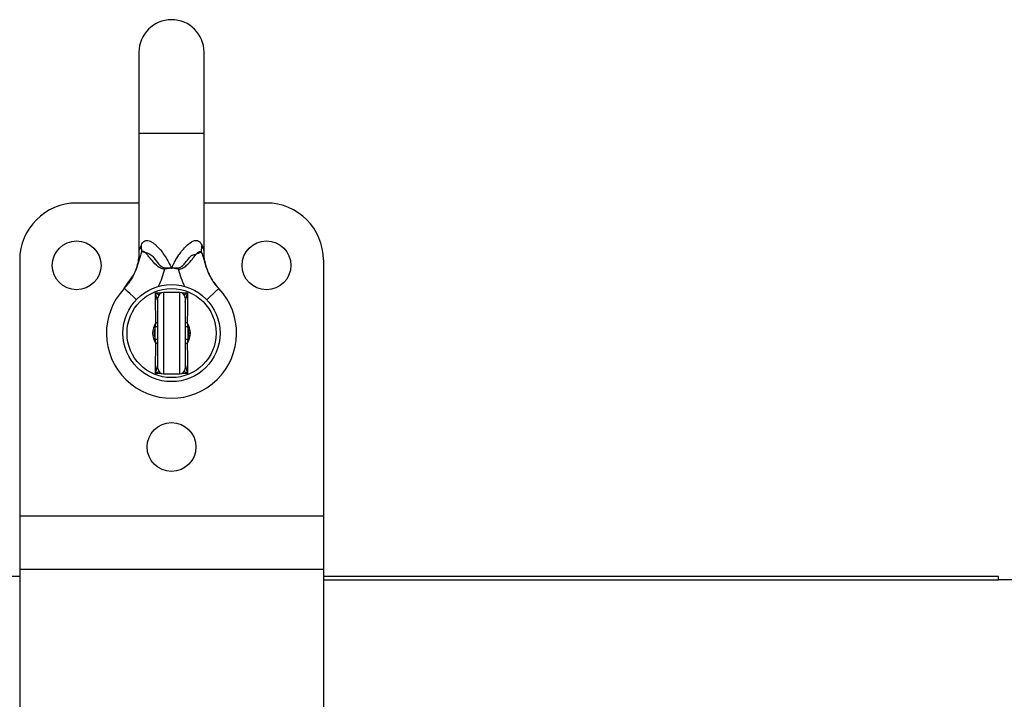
# Model space of a CAD drawing. Extents: x 245 to 831, y 2941 to 3404.
# Tile 3 of 9: x 465 to 646, y 3182 to 3307. Entities that reach past the tile are written whole.
import ezdxf

# ---------------------------------------------------------------- set-up
doc = ezdxf.new("R2010")
doc.units = 0
doc.header["$LTSCALE"] = 5
doc.layers.get('0').update_dxf_attribs({"linetype": 'CONTINUOUS'})

msp = doc.modelspace()

# ---------------------------------------------------------------- linework, layer by layer
at = {"color": 7, "linetype": 'CONTINUOUS'}
for p, q in [((486.7, 3286.1), (486.7, 3264.4)), ((498.7, 3264.4), (498.7, 3286.1)), ((486.7, 3273.28), (475.2, 3273.28)), ((510.2, 3273.28), (498.7, 3273.28)), ((464.7, 3262.78), (464.7, 3215.53)), ((520.7, 3262.78), (520.7, 3215.53)), ((483.99, 3257.54), (484.85, 3258.8)), ((501.43, 3257.52), (501.41, 3257.54)), ((494.2, 3256.78), (491.2, 3256.78)), ((489.7, 3248.11), (489.7, 3250.45)), ((495.59, 3251.22), (495.7, 3250.45)), ((495.7, 3250.45), (495.7, 3248.11)), ((495.7, 3248.11), (495.59, 3247.35)), ((491.2, 3241.78), (494.2, 3241.78)), ((520.7, 3215.53), (464.7, 3215.53)), ((464.7, 3204.37), (428.4, 3204.37)), ((520.7, 3205.67), (464.7, 3205.67)), ((645.2, 3204.37), (520.7, 3204.37)), ((520.7, 3203.77), (645.2, 3203.77)), ((654.7, 3203.78), (645.2, 3203.78))]:
    msp.add_line(p, q, dxfattribs=at)
at = {"color": 7, "linetype": 'CONTINUOUS', "flags": 128}
for points in [[(486.7, 3301.1), (486.7, 3300.91), (486.7, 3300.36), (486.7, 3299.46), (486.7, 3298.23), (486.7, 3296.7), (486.7, 3294.91), (486.7, 3292.91), (486.7, 3290.73), (486.7, 3288.44), (486.7, 3286.1)], [(498.7, 3286.1), (498.7, 3288.44), (498.7, 3290.73), (498.7, 3292.91), (498.7, 3294.91), (498.7, 3296.7), (498.7, 3298.23), (498.7, 3299.46), (498.7, 3300.36), (498.7, 3300.91), (498.7, 3301.1)], [(498.7, 3286.1), (498.6, 3286.1), (498.13, 3286.1), (497.32, 3286.1), (496.23, 3286.1), (494.91, 3286.1), (493.45, 3286.1), (491.95, 3286.1), (490.49, 3286.1), (489.17, 3286.1), (488.08, 3286.1), (487.27, 3286.1), (486.81, 3286.1), (486.7, 3286.1)], [(491.34, 3261.35), (491.35, 3261.31), (491.36, 3261.28), (491.37, 3261.24), (491.37, 3261.21), (491.38, 3261.17), (491.39, 3261.14), (491.4, 3261.1), (491.41, 3261.07)], [(494, 3261.07), (494, 3261.1), (494.01, 3261.14), (494.02, 3261.17), (494.03, 3261.21), (494.04, 3261.24), (494.05, 3261.28), (494.05, 3261.31), (494.06, 3261.35)], [(486.21, 3255.44), (485.6, 3256.01), (485.05, 3256.53), (484.6, 3256.96), (484.27, 3257.28), (484.06, 3257.47), (483.99, 3257.54)], [(499.2, 3255.44), (499.8, 3256.01), (500.35, 3256.53), (500.8, 3256.96), (501.14, 3257.28), (501.34, 3257.47), (501.41, 3257.54)], [(490.2, 3242.78), (490.2, 3242.81), (490.2, 3243.15), (490.2, 3243.86), (490.2, 3244.9), (490.2, 3246.21), (490.2, 3247.7), (490.2, 3249.28), (490.2, 3250.87), (490.2, 3252.36), (490.2, 3253.66), (490.2, 3254.7), (490.2, 3255.41), (490.2, 3255.76), (490.2, 3255.78)], [(491.2, 3256.78), (491.2, 3256.76), (491.2, 3256.44), (491.2, 3255.73), (491.2, 3254.69), (491.2, 3253.36), (491.2, 3251.82), (491.2, 3250.14), (491.2, 3248.42), (491.2, 3246.75), (491.2, 3245.2), (491.2, 3243.88), (491.2, 3242.83), (491.2, 3242.13), (491.2, 3241.8), (491.2, 3241.78)], [(494.2, 3241.78), (494.2, 3241.8), (494.2, 3242.13), (494.2, 3242.83), (494.2, 3243.88), (494.2, 3245.2), (494.2, 3246.75), (494.2, 3248.42), (494.2, 3250.14), (494.2, 3251.82), (494.2, 3253.36), (494.2, 3254.69), (494.2, 3255.73), (494.2, 3256.44), (494.2, 3256.76), (494.2, 3256.78)], [(495.2, 3255.78), (495.2, 3255.76), (495.2, 3255.41), (495.2, 3254.7), (495.2, 3253.66), (495.2, 3252.36), (495.2, 3250.87), (495.2, 3249.28), (495.2, 3247.7), (495.2, 3246.21), (495.2, 3244.9), (495.2, 3243.86), (495.2, 3243.15), (495.2, 3242.81), (495.2, 3242.78)], [(490.2, 3250.45), (490.19, 3250.45), (490.16, 3250.45), (490.12, 3250.45), (490.06, 3250.45), (489.98, 3250.45), (489.89, 3250.45), (489.8, 3250.45), (489.7, 3250.45)], [(495.7, 3250.45), (495.6, 3250.45), (495.51, 3250.45), (495.42, 3250.45), (495.35, 3250.45), (495.29, 3250.45), (495.24, 3250.45), (495.21, 3250.45), (495.2, 3250.45)], [(490.2, 3248.11), (490.19, 3248.11), (490.16, 3248.11), (490.12, 3248.11), (490.06, 3248.11), (489.98, 3248.11), (489.89, 3248.11), (489.8, 3248.11), (489.7, 3248.11)], [(495.7, 3248.11), (495.6, 3248.11), (495.51, 3248.11), (495.42, 3248.11), (495.35, 3248.11), (495.29, 3248.11), (495.24, 3248.11), (495.21, 3248.11), (495.2, 3248.11)], [(464.7, 3215.53), (464.7, 3213.79), (464.7, 3212.09), (464.7, 3210.51), (464.7, 3209.07), (464.7, 3207.84), (464.7, 3206.84), (464.7, 3206.11), (464.7, 3205.67)], [(520.7, 3215.53), (520.7, 3213.79), (520.7, 3212.09), (520.7, 3210.51), (520.7, 3209.07), (520.7, 3207.84), (520.7, 3206.84), (520.7, 3206.11), (520.7, 3205.67)], [(464.7, 3205.67), (464.7, 3204.59), (464.7, 3203.15), (464.7, 3201.36), (464.7, 3199.23), (464.7, 3196.77), (464.7, 3193.98), (464.7, 3190.89), (464.7, 3187.5), (464.7, 3183.83), (464.7, 3179.9)], [(520.7, 3205.67), (520.7, 3204.59), (520.7, 3203.15), (520.7, 3201.36), (520.7, 3199.23), (520.7, 3196.77), (520.7, 3193.98), (520.7, 3190.89), (520.7, 3187.5), (520.7, 3183.83), (520.7, 3179.9)], [(645.2, 3203.77), (645.2, 3204.03), (645.2, 3204.22), (645.2, 3204.33), (645.2, 3204.37)]]:
    msp.add_lwpolyline(points, dxfattribs=at)
at = {"color": 7, "linetype": 'CONTINUOUS'}
for centre, radius in [((475.2, 3261.78), 4.5), ((510.2, 3261.78), 4.5), ((492.7, 3249.28), 8.95), ((492.7, 3249.28), 8.21), ((492.7, 3228.28), 4.5)]:
    msp.add_circle(centre, radius, dxfattribs=at)
for centre, radius, start, end in [((492.7, 3301.1), 6, 0, 180), ((475.2, 3262.78), 10.5, 90, 180), ((510.2, 3262.78), 10.5, 0, 90), ((477.56, 3264.3), 9.65, 0.114, 7.3457), ((507.84, 3264.3), 9.66, 172.655, 179.8856), ((492.7, 3249.28), 12, 136.5397, 43.4603), ((491.2, 3255.78), 1, 90, 180), ((494.2, 3255.78), 1, 0, 90), ((492.7, 3249.28), 3.48, 146.2398, 213.7602), ((492.7, 3249.28), 3.22, 158.6854, 201.3146), ((489.89, 3251.88), 0.672, 263.1112, 297.6573), ((495.51, 3251.88), 0.672, 242.3533, 276.8792), ((492.7, 3249.28), 3.48, 326.2398, 33.7602), ((492.7, 3249.28), 3.22, 338.6854, 21.3146), ((489.89, 3246.68), 0.672, 62.3544, 96.8714), ((495.51, 3246.68), 0.672, 83.1111, 117.6575), ((491.2, 3242.78), 1, 180, 270), ((494.2, 3242.78), 1, 270, 0)]:
    msp.add_arc(centre, radius, start, end, dxfattribs=at)
for points, knots in [([(487.14, 3265.53), (487.2, 3265.67), (487.26, 3265.8), (487.41, 3266.02), (487.5, 3266.12), (487.7, 3266.27), (487.81, 3266.32), (488.06, 3266.38), (488.19, 3266.39), (488.47, 3266.35), (488.62, 3266.3), (488.91, 3266.18), (489.06, 3266.09), (489.35, 3265.9), (489.49, 3265.79), (489.78, 3265.55), (489.92, 3265.42), (490.33, 3265.01), (490.58, 3264.72), (491.07, 3264.09), (491.3, 3263.76), (491.74, 3263.08), (491.95, 3262.73), (492.34, 3262.02), (492.53, 3261.65), (492.7, 3261.28)], [0, 0, 0, 0, 0.0625, 0.0625, 0.125, 0.125, 0.1875, 0.1875, 0.25, 0.25, 0.3125, 0.3125, 0.375, 0.375, 0.4375, 0.4375, 0.5, 0.5, 0.625, 0.625, 0.75, 0.75, 0.875, 0.875, 1, 1, 1, 1]), ([(492.7, 3261.28), (492.7, 3261.29), (492.81, 3261.5), (493.02, 3261.93), (493.45, 3262.74), (494.2, 3263.95), (495.21, 3265.23), (496.23, 3266.07), (496.94, 3266.38), (497.48, 3266.4), (497.96, 3266.13), (498.15, 3265.75), (498.26, 3265.53)], [0, 0, 0, 0, 0.002099, 0.07341, 0.144582, 0.2855, 0.514527, 0.647311, 0.727902, 0.811305, 0.894486, 1, 1, 1, 1]), ([(486.69, 3264.4), (486.69, 3264.3), (486.72, 3263.77), (486.6, 3262.83), (486.34, 3261.63), (485.97, 3260.57), (485.53, 3259.66), (485.08, 3258.91), (484.67, 3258.33), (484.33, 3257.91), (484.12, 3257.67), (484.01, 3257.56), (483.98, 3257.53), (483.98, 3257.52)], [0, 0, 0, 0, 0.0372082, 0.2105194, 0.3722025, 0.5209005, 0.6546493, 0.7708049, 0.8660688, 0.9369657, 0.9805925, 0.9938087, 1, 1, 1, 1]), ([(484.85, 3258.8), (485.23, 3259.31), (485.95, 3260.26), (486.52, 3261.94), (486.89, 3263.27), (487.13, 3264.04), (487.22, 3264.32)], [0, 0, 0, 0, 0.298583, 0.567275, 0.844744, 1, 1, 1, 1]), ([(486.71, 3264.4), (486.71, 3264.39), (486.69, 3264.36), (486.76, 3264.55), (486.91, 3264.96), (487.07, 3265.36), (487.14, 3265.53)], [0, 0, 0, 0, 0.046084, 0.310856, 0.709202, 1, 1, 1, 1]), ([(491.41, 3261.07), (491.12, 3261.07), (490.84, 3261.17), (490.35, 3261.44), (490.13, 3261.61), (489.52, 3262.15), (489.18, 3262.56), (488.71, 3263.15), (488.56, 3263.34), (488.27, 3263.71), (488.13, 3263.89), (487.92, 3264.1), (487.85, 3264.17), (487.71, 3264.27), (487.64, 3264.31), (487.51, 3264.35), (487.44, 3264.36), (487.32, 3264.36), (487.27, 3264.34), (487.22, 3264.32)], [0, 0, 0, 0, 0.125, 0.125, 0.25, 0.25, 0.5, 0.5, 0.625, 0.625, 0.75, 0.75, 0.8125, 0.8125, 0.875, 0.875, 0.9375, 0.9375, 1, 1, 1, 1]), ([(487.22, 3264.32), (487.36, 3264.27), (487.65, 3264.17), (488.34, 3264.11), (489.14, 3263.6), (489.86, 3262.61), (490.51, 3261.81), (491.06, 3261.4), (491.27, 3261.36), (491.34, 3261.35)], [0, 0, 0, 0, 0.161502, 0.325618, 0.480537, 0.692633, 0.90768, 0.965092, 1, 1, 1, 1]), ([(494, 3261.07), (494.29, 3261.07), (494.56, 3261.17), (495.05, 3261.44), (495.28, 3261.61), (495.89, 3262.15), (496.23, 3262.56), (496.69, 3263.15), (496.84, 3263.34), (497.13, 3263.71), (497.27, 3263.89), (497.48, 3264.1), (497.55, 3264.17), (497.69, 3264.27), (497.76, 3264.31), (497.9, 3264.35), (497.96, 3264.36), (498.08, 3264.36), (498.13, 3264.34), (498.18, 3264.32)], [0, 0, 0, 0, 0.125, 0.125, 0.25, 0.25, 0.5, 0.5, 0.625, 0.625, 0.75, 0.75, 0.8125, 0.8125, 0.875, 0.875, 0.9375, 0.9375, 1, 1, 1, 1]), ([(494.06, 3261.35), (494.13, 3261.35), (494.2, 3261.37), (494.33, 3261.42), (494.39, 3261.45), (494.56, 3261.56), (494.66, 3261.65), (494.95, 3261.92), (495.12, 3262.12), (495.46, 3262.52), (495.62, 3262.72), (495.94, 3263.12), (496.1, 3263.31), (496.28, 3263.51), (496.31, 3263.54), (496.34, 3263.58), (496.36, 3263.59), (496.36, 3263.6), (496.38, 3263.61), (496.44, 3263.63), (496.5, 3263.64), (496.66, 3263.69), (496.76, 3263.73), (497.06, 3263.82), (497.25, 3263.89), (497.58, 3264.02), (497.73, 3264.08), (497.98, 3264.2), (498.1, 3264.26), (498.18, 3264.32)], [0, 0, 0, 0, 0.03125, 0.03125, 0.0625, 0.0625, 0.125, 0.125, 0.25, 0.25, 0.375, 0.375, 0.5, 0.5, 0.515625, 0.523438, 0.523438, 0.527344, 0.527344, 0.53125, 0.5625, 0.5625, 0.625, 0.625, 0.75, 0.75, 0.875, 0.875, 1, 1, 1, 1]), ([(498.18, 3264.32), (498.28, 3264.04), (498.36, 3263.76), (498.53, 3263.2), (498.61, 3262.91), (498.87, 3262.03), (499.06, 3261.42), (499.43, 3260.52), (499.57, 3260.22), (499.87, 3259.64), (500.03, 3259.36), (500.55, 3258.54), (500.96, 3258.02), (501.41, 3257.54)], [0, 0, 0, 0, 0.125, 0.125, 0.25, 0.25, 0.5, 0.5, 0.625, 0.625, 0.75, 0.75, 1, 1, 1, 1]), ([(498.26, 3265.53), (498.35, 3265.31), (498.53, 3264.87), (498.68, 3264.44), (498.69, 3264.41), (498.7, 3264.4)], [0, 0, 0, 0, 0.3887744, 0.7810109, 1, 1, 1, 1]), ([(501.43, 3257.52), (501.42, 3257.53), (501.41, 3257.55), (501.31, 3257.65), (500.95, 3258.05), (500.38, 3258.79), (499.77, 3259.84), (499.21, 3261.11), (498.84, 3262.54), (498.68, 3263.7), (498.71, 3264.29), (498.72, 3264.4)], [0, 0, 0, 0, 0.004706, 0.014881, 0.058734, 0.218682, 0.377957, 0.540293, 0.764875, 0.958449, 1, 1, 1, 1]), ([(491.34, 3261.35), (491.59, 3261.34), (491.96, 3261.34), (492.41, 3261.31), (492.62, 3261.29), (492.69, 3261.28), (492.7, 3261.28)], [0, 0, 0, 0, 0.537983, 0.835186, 0.981342, 1, 1, 1, 1]), ([(492.7, 3261.28), (492.69, 3261.28), (492.54, 3261.27), (492.11, 3261.22), (491.69, 3261.13), (491.41, 3261.07)], [0, 0, 0, 0, 0.017726, 0.348277, 1, 1, 1, 1]), ([(492.7, 3261.28), (492.71, 3261.28), (492.78, 3261.29), (492.99, 3261.31), (493.44, 3261.34), (493.82, 3261.34), (494.06, 3261.35)], [0, 0, 0, 0, 0.018644, 0.164826, 0.462026, 1, 1, 1, 1]), ([(494, 3261.07), (493.72, 3261.13), (493.29, 3261.22), (492.85, 3261.27), (492.7, 3261.28)], [0, 0, 0, 0, 0.651709, 1, 1, 1, 1]), ([(495.15, 3257.89), (494.9, 3258.4), (494.68, 3258.93), (494.3, 3259.99), (494.13, 3260.52), (494, 3261.07)], [0, 0, 0, 0, 0.5, 0.5, 1, 1, 1, 1]), ([(483.99, 3257.54), (483.98, 3257.53), (483.97, 3257.51), (483.98, 3257.52), (483.98, 3257.52)], [0, 0, 0, 0, 0.901465, 1, 1, 1, 1]), ([(489.81, 3251.22), (489.8, 3251.68), (489.79, 3252.14), (489.78, 3253.06), (489.77, 3253.52), (489.76, 3254.89), (489.75, 3255.8), (489.75, 3256.71)], [0, 0, 0, 0, 0.25, 0.25, 0.5, 0.5, 1, 1, 1, 1]), ([(490.2, 3254.97), (490.2, 3255.01), (490.19, 3255.07), (490.16, 3255.2), (490.15, 3255.27), (490.1, 3255.48), (490.06, 3255.62), (489.93, 3256.08), (489.84, 3256.39), (489.75, 3256.71)], [0, 0, 0, 0, 0.125, 0.125, 0.25, 0.25, 0.5, 0.5, 1, 1, 1, 1]), ([(489.75, 3256.71), (489.75, 3256.71), (489.82, 3256.67), (490.05, 3256.55), (490.26, 3256.44), (490.41, 3256.37)], [0, 0, 0, 0, 0.010039, 0.296705, 1, 1, 1, 1]), ([(489.75, 3256.71), (489.9, 3256.71), (490.27, 3256.71), (490.64, 3256.71), (490.86, 3256.71)], [0, 0, 0, 0, 0.408286, 1, 1, 1, 1]), ([(494.57, 3256.71), (494.78, 3256.71), (495.14, 3256.71), (495.5, 3256.71), (495.65, 3256.71)], [0, 0, 0, 0, 0.580606, 1, 1, 1, 1]), ([(494.99, 3256.36), (495.14, 3256.44), (495.36, 3256.55), (495.58, 3256.67), (495.65, 3256.71), (495.65, 3256.71)], [0, 0, 0, 0, 0.704924, 0.990024, 1, 1, 1, 1]), ([(495.2, 3254.97), (495.2, 3255.01), (495.21, 3255.07), (495.24, 3255.2), (495.25, 3255.27), (495.31, 3255.48), (495.35, 3255.62), (495.47, 3256.08), (495.56, 3256.39), (495.65, 3256.71)], [0, 0, 0, 0, 0.125, 0.125, 0.25, 0.25, 0.5, 0.5, 1, 1, 1, 1]), ([(495.65, 3256.71), (495.65, 3255.8), (495.64, 3254.89), (495.63, 3253.52), (495.62, 3253.06), (495.61, 3252.14), (495.6, 3251.68), (495.59, 3251.22)], [0, 0, 0, 0, 0.5, 0.5, 0.75, 0.75, 1, 1, 1, 1]), ([(489.75, 3241.86), (489.75, 3242.77), (489.76, 3243.68), (489.77, 3245.05), (489.78, 3245.51), (489.79, 3246.43), (489.8, 3246.89), (489.81, 3247.35)], [0, 0, 0, 0, 0.5, 0.5, 0.75, 0.75, 1, 1, 1, 1]), ([(495.59, 3247.35), (495.6, 3246.89), (495.61, 3246.43), (495.62, 3245.51), (495.63, 3245.05), (495.64, 3243.68), (495.65, 3242.77), (495.65, 3241.86)], [0, 0, 0, 0, 0.25, 0.25, 0.5, 0.5, 1, 1, 1, 1]), ([(489.75, 3241.86), (489.75, 3241.86), (489.86, 3242.26), (490.02, 3242.81), (490.18, 3243.4), (490.2, 3243.56), (490.2, 3243.6)], [0, 0, 0, 0, 0.004404, 0.618815, 0.905743, 1, 1, 1, 1]), ([(495.2, 3243.6), (495.21, 3243.56), (495.22, 3243.4), (495.38, 3242.81), (495.54, 3242.26), (495.65, 3241.86), (495.65, 3241.86)], [0, 0, 0, 0, 0.094251, 0.381185, 0.995594, 1, 1, 1, 1]), ([(490.41, 3242.2), (490.26, 3242.13), (490.05, 3242.02), (489.82, 3241.9), (489.75, 3241.86), (489.75, 3241.86)], [0, 0, 0, 0, 0.704924, 0.990025, 1, 1, 1, 1]), ([(490.83, 3241.86), (490.62, 3241.86), (490.26, 3241.86), (489.9, 3241.86), (489.75, 3241.86)], [0, 0, 0, 0, 0.5806202, 1, 1, 1, 1]), ([(495.65, 3241.86), (495.5, 3241.86), (495.13, 3241.86), (494.76, 3241.86), (494.54, 3241.86)], [0, 0, 0, 0, 0.4083, 1, 1, 1, 1]), ([(495.65, 3241.86), (495.65, 3241.86), (495.58, 3241.9), (495.36, 3242.02), (495.15, 3242.13), (495, 3242.2)], [0, 0, 0, 0, 0.010039, 0.296706, 1, 1, 1, 1])]:
    msp.add_open_spline(points, degree=3, knots=knots, dxfattribs=at)
for points in [[(491.41, 3261.07), (491.13, 3259.98), (490.75, 3258.92), (490.25, 3257.89)], [(489.7, 3250.45), (489.73, 3250.71), (489.77, 3250.96), (489.81, 3251.22)], [(489.81, 3247.35), (489.77, 3247.6), (489.73, 3247.86), (489.7, 3248.11)]]:
    msp.add_open_spline(points, degree=3, dxfattribs=at)

doc.saveas('drawing.dxf')
